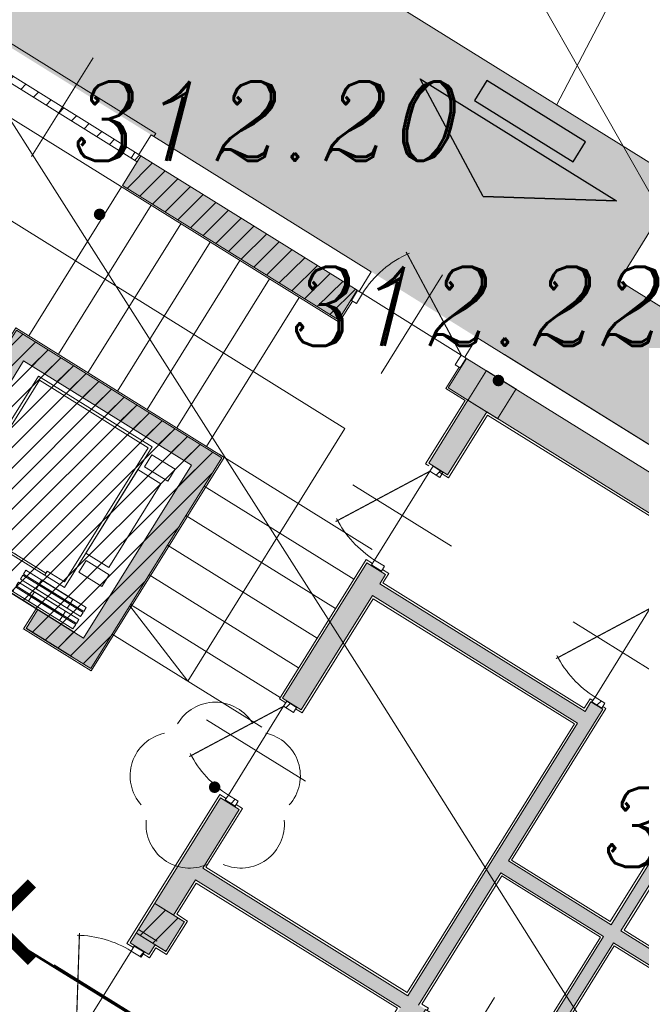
# Model space of a CAD drawing. Extents: x 4615668 to 9294084, y 5331114 to 10688993.
# Tile 137 of 181: x 4656443.51 to 4656448.86, y 5335104.4 to 5335112.87. Entities that reach past the tile are written whole.
import ezdxf
from ezdxf.lldxf.tags import DXFTag

# ---------------------------------------------------------------- set-up
doc = ezdxf.new("R2010")
doc.units = 0
doc.header["$MEASUREMENT"] = 0
doc.linetypes.add('DASHED', pattern=[19.049999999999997, 12.7, -6.35])
doc.linetypes.add('l812_500', pattern=[3, 2, -1])
for name, color, linetype, lineweight in [('A_SZRAF', 253, 'Continuous', 5), ('A_widok', 8, 'Continuous', 0), ('budynek', 7, 'Continuous', 53), ('pkt_wys', 7, 'Continuous', 13), ('w_rzedne', 7, 'Continuous', 13), ('warst_ciagla', 7, 'Continuous', 0), ('warst_przeryw', 7, 'l812_500', 0), ('zielen', 7, 'Continuous', 13)]:
    doc.layers.add(name, color=color, linetype=linetype, lineweight=lineweight)
for name, color, linetype in [('kreskowanie', 253, 'Continuous'), ('OPIS', 7, 'Continuous'), ('projekt', 202, 'Continuous'), ('sciany', 1, 'Continuous'), ('STOLARKA', 4, 'Continuous')]:
    doc.layers.add(name, color=color, linetype=linetype)
doc.styles.add('Style-ITALIC_1250', font='ITALIC_1250.shx')
tags = doc.linetypes.add('DASH', pattern=[15, 10, -5]).pattern_tags.tags
tags[6:7] = [DXFTag(74, 4), DXFTag(75, 0), DXFTag(340, '0'), DXFTag(46, 0.0), DXFTag(50, 0.0), DXFTag(44, 0.0), DXFTag(45, 0.0)]
tags[4:5] = [DXFTag(74, 4), DXFTag(75, 0), DXFTag(340, '0'), DXFTag(46, 0.0), DXFTag(50, 0.0), DXFTag(44, 0.0), DXFTag(45, 0.0)]
pattern_1 = [(45, (-11889.38753461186, -1756.157411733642), (-0.08838834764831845, 0.08838834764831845), [])]

# ---------------------------------------------------------------- blocks, each defined once
blk = doc.blocks.new('922_5')
at = {"layer": 'zielen', "linetype": 'Continuous', "lineweight": 13}
h = blk.add_hatch(color=96, dxfattribs=at)
edge = h.paths.add_edge_path()
edge.add_arc((-0.000499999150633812, 3.492459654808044e-10), 0.05, 0, 360)
at = {"layer": 'zielen', "color": 96, "linetype": 'Continuous', "lineweight": 13}
for centre, radius, start, end in [((0.004500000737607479, 0.3570000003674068), 0.374593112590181, 30.12431666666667, 149.8756805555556), ((-0.3524999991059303, 0.09800000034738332), 0.3751972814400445, 101.9987666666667, 221.9758638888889), ((0.3615000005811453, 0.09800000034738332), 0.3752892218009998, 318.0241361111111, 78.00123333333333), ((-0.2154999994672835, -0.3209999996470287), 0.3748306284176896, 174.3350361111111, 293.7606888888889), ((0.2245000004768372, -0.3209999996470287), 0.3747665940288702, 246.2393111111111, 5.664963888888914)]:
    blk.add_arc(centre, radius, start, end, dxfattribs=at)
blk = doc.blocks.new('801_5')
at = {"layer": 'pkt_wys', "linetype": 'Continuous', "lineweight": 13}
h = blk.add_hatch(color=7, dxfattribs=at)
edge = h.paths.add_edge_path()
edge.add_arc((-4.656612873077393e-10, -2.328306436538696e-10), 0.05, 0, 360)
blk = doc.blocks.new('G$C3390F2A0')
at = {"layer": 'budynek', "color": 7, "linetype": 'Continuous', "lineweight": 53, "flags": 128}
blk.add_lwpolyline([(107.2088223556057, 133.1780143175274), (112.0360984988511, 130.1964614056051), (115.4588223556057, 135.7380143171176), (110.6315462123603, 138.71956722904)], close=True, dxfattribs=at)
at = {"layer": 'warst_ciagla', "color": 21, "linetype": 'Continuous', "lineweight": 0, "flags": 128}
blk.add_lwpolyline([(124.4462416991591, 126.9368357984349), (120.4355936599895, 132.9161888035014), (119.0713166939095, 134.9839213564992), (117.9156629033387, 136.7823461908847), (116.3964983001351, 139.1941374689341), (115.6320998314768, 140.3969764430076), (114.4799632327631, 142.2051329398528), (112.9447416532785, 144.6167924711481), (112.169742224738, 145.817719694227), (110.9882568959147, 147.6064340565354), (110.3858015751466, 148.4929586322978), (109.1106704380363, 150.3484959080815)], dxfattribs=at)
at = {"layer": 'warst_przeryw', "color": 21, "linetype": 'l812_500', "lineweight": 0, "flags": 128}
blk.add_lwpolyline([(114.9845414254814, 150.4642396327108), (117.6943971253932, 145.3653473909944), (120.3647878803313, 140.6714101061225), (121.8184950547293, 138.420533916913), (124.8734276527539, 134.0195819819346), (128.6343756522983, 128.8408964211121), (129.7606833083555, 127.4135765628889), (132.1511608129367, 124.6749312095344), (133.5454109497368, 123.3276236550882), (135.4882919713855, 121.6147968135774), (136.3847422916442, 120.6867890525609), (139.8218994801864, 116.1967322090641), (142.283472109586, 113.4078717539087)], dxfattribs=at)
at = {"layer": 'pkt_wys', "color": 7, "linetype": 'Continuous', "lineweight": 13}
for p in [(113.9988223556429, 143.3580143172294), (117.4288223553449, 141.9280143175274)]:
    blk.add_blockref('801_5', p, dxfattribs=at)
at = {"layer": 'zielen', "color": 96, "linetype": 'Continuous', "lineweight": 13}
blk.add_blockref('922_5', (114.9888223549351, 138.4280143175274), dxfattribs=at)
at = {"layer": 'pkt_wys', "color": 7, "linetype": 'Continuous', "lineweight": 13, "style": 'Style-ITALIC_1250'}
for s, p in [('312.20', (113.7551783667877, 143.8200857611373)), ('312.22', (115.6339290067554, 142.2266021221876)), ('312.18', (118.3172217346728, 137.7425614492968))]:
    blk.add_text(s, height=0.68, dxfattribs=at).set_placement(p)
blk = doc.blocks.new('G$CF45FC2ED')
at = {"layer": 'STOLARKA', "color": 252, "linetype": 'Continuous', "lineweight": 0}
for p, q in [((45, 100.0000000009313), (45, 0)), ((85, 49.99999999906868), (5, 49.99999999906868))]:
    blk.add_line(p, q, dxfattribs=at)
at = {"layer": 'STOLARKA', "color": 252, "linetype": 'Continuous', "lineweight": 0, "const_width": 0.9999999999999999}
blk.add_lwpolyline([(5, 50), (77.05658363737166, 91.6018879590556)], dxfattribs=at)
at = {"layer": 'STOLARKA', "color": 252, "linetype": 'Continuous', "lineweight": 0}
for points in [[(5, 40), (5, 50), (0, 50), (0, 40)], [(85, 40), (85, 50), (90, 50), (90, 40)]]:
    blk.add_lwpolyline(points, close=True, dxfattribs=at)
blk.add_arc((-5, 49.99999999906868), 90, 0, 28.08978682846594, dxfattribs=at)
blk = doc.blocks.new('G$C8361AC1F')
at = {"layer": 'STOLARKA', "color": 252, "linetype": 'Continuous', "lineweight": 0}
for p, q in [((50, 100.0000000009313), (50, 0)), ((5, 50), (95, 49.99999999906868))]:
    blk.add_line(p, q, dxfattribs=at)
at = {"layer": 'STOLARKA', "color": 252, "linetype": 'Continuous', "lineweight": 0, "const_width": 0.9999999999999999}
blk.add_lwpolyline([(95, 50), (15.32566285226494, 95.99999999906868)], dxfattribs=at)
at = {"layer": 'STOLARKA', "color": 252, "linetype": 'Continuous', "lineweight": 0}
for points in [[(5, 40), (5, 50), (0, 50), (0, 40)], [(95, 40), (95, 50), (100, 50), (100, 40)]]:
    blk.add_lwpolyline(points, close=True, dxfattribs=at)
blk.add_arc((95, 49.99999999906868), 90, 148.7266556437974, 180, dxfattribs=at)
blk = doc.blocks.new('Z$W@#560870F2')
at = {"layer": 'A_widok', "color": 251, "lineweight": 25, "ltscale": 2}
for p, q in [((218.4689787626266, 188.9999103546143), (218.4689787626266, 142.4999103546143)), ((220.468978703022, 140.4999104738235), (220.468978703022, 140.4999104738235))]:
    blk.add_line(p, q, dxfattribs=at)
at = {"layer": 'A_widok', "lineweight": 25, "ltscale": 2}
for p, q in [((199.4689787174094, 178.4999104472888), (199.4689787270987, 60.49991056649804)), ((199.4689787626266, 24.49991047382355), (199.468978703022, 142.4999103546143))]:
    blk.add_line(p, q, dxfattribs=at)
at = {"layer": 'A_widok', "color": 251, "linetype": 'DASHED', "ltscale": 30}
blk.add_line((218.4689786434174, 165.9999103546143), (218.4689786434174, 167.4999103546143), dxfattribs=at)
at = {"layer": 'A_widok', "ltscale": 10}
blk.add_line((169.0998882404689, 41.9999104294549), (169.0998880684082, 131.9999104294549), dxfattribs=at)
for points in [[(34.49988807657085, 178.9999103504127), (34.49988814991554, 155.6021442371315), (46.49988814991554, 155.602144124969), (46.49988807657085, 178.9999104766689)], [(153.4998880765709, 178.9999105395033), (153.4998881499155, 155.6021443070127), (141.4998881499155, 155.6021441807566), (141.4998880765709, 178.9999105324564)], [(136.4998880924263, 151.9999104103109), (136.4998880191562, 175.2706629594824), (51.49988807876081, 175.2706630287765), (51.49988815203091, 151.9999103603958)], [(179.999888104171, 131.9999105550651), (179.99988813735, 176.9999105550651), (175.9998880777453, 176.9999105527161), (175.999888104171, 131.9999105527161)], [(184.9998880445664, 131.999910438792), (184.9998880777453, 176.999910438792), (180.99988813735, 176.999910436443), (180.9998881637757, 131.9999105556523)], [(191.999888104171, 131.9999105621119), (191.9998880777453, 176.9999105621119), (187.99988813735, 176.999910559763), (187.999888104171, 131.999910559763)], [(197.4689786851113, 131.9999104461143), (197.4689787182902, 176.9999105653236), (192.9998880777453, 176.9999104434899), (192.999888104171, 131.9999104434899)], [(179.9998881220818, 163.4999104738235), (179.9998881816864, 115.9999103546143), (175.9998881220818, 115.9999103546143), (175.9998881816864, 163.4999104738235)], [(184.9998880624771, 163.4999103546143), (184.9998881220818, 115.9999103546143), (180.9998881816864, 115.9999103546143), (180.9998881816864, 163.4999103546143)], [(191.9998881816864, 163.4999103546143), (191.9998881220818, 115.9999103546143), (187.9998881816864, 115.9999103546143), (187.9998881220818, 163.4999103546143)], [(197.468978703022, 163.4999104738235), (197.468978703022, 115.9999104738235), (192.9998881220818, 115.9999104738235), (192.9998880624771, 163.4999103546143)]]:
    blk.add_lwpolyline(points, close=True, dxfattribs=at)
at = {"layer": 'A_widok', "linetype": 'Continuous', "lineweight": 0}
blk.add_lwpolyline([(171.0998882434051, 36.99991043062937), (171.0998881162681, 151.9999105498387), (28.49988809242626, 151.9999103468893), (28.49988821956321, 36.99991034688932)], close=True, dxfattribs=at)
at = {"layer": 'A_widok', "ltscale": 10}
blk.add_lwpolyline([(171.0998881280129, 131.9999105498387), (167.0998881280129, 131.9999105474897), (167.0998881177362, 149.4999105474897), (30.99988809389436, 149.4999103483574), (30.99988821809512, 39.49991046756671), (167.0998881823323, 39.49991042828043), (167.0998881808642, 41.99991054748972), (171.0998881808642, 41.99991054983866)], dxfattribs=at)
at = {"layer": 'A_widok'}
for p in [(169.0998881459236, 130.9999103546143), (169.0998880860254, 101.9999105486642), (169.099888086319, 100.9999103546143), (169.0998881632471, 71.99991054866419)]:
    blk.add_point(p, dxfattribs=at)
at = {"layer": 'sciany', "color": 251, "linetype": 'Continuous', "lineweight": 0}
for p, q in [((4.999888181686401, -8.952617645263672e-05), (4.999888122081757, 207.9999103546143)), ((4.999888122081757, 207.9999103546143), (218.4689787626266, 207.9999103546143)), ((218.4689787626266, 207.9999103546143), (218.4689787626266, 142.4999103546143)), ((23.99988812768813, 188.9999103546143), (199.4689787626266, 188.9999103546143)), ((23.99988817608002, 18.99991046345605), (23.99988812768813, 188.9999103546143)), ((199.4689787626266, 188.9999103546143), (199.4689787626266, 142.4999103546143)), ((199.468978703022, 142.4999103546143), (218.4689787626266, 142.4999103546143)), ((199.468978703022, 18.99991036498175), (23.99988817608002, 18.99991046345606)), ((199.4689787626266, 24.49991047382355), (218.468978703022, 24.49991047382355)), ((199.468978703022, 24.49991047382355), (199.468978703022, 18.99991036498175)), ((218.468978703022, 24.49991047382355), (218.468978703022, -8.96453857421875e-05)), ((218.468978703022, -8.96453857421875e-05), (4.999888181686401, -8.952617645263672e-05))]:
    blk.add_line(p, q, dxfattribs=at)
blk = doc.blocks.new('G$C7BE39422')
at = {"layer": 'OPIS', "lineweight": 0, "ltscale": 40, "transparency": 33554687}
h = blk.add_hatch(color=256, dxfattribs=at)
h.dxf.hatch_style = 1
h.paths.add_polyline_path([(461.0854744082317, 1724.0000002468), (461.0854744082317, 1754.000000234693), (680.1125082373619, 1754.000000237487), (680.1125082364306, 1724.0000002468)])
h = blk.add_hatch(color=256, dxfattribs=at)
h.dxf.hatch_style = 1
h.paths.add_polyline_path([(811.1125082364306, 1754.00000023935), (791.1125082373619, 1754.00000023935), (791.1125082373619, 1739.0000002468), (811.1125082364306, 1739.0000002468), (811.1125082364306, 1754.0000002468)])
h.paths.add_polyline_path([(811.1125082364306, 1739.0000002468), (791.1125082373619, 1739.0000002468), (791.1125082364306, 1724.0000002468), (811.1125082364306, 1724.0000002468)])
h.paths.add_polyline_path([(826.1125082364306, 1660.366640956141), (826.1125082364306, 1724.0000002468), (811.1125082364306, 1724.0000002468), (811.1125082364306, 1660.366640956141)])
h.paths.add_polyline_path([(830.1125082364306, 1724.0000002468), (826.1125082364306, 1724.0000002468), (826.1125082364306, 1660.366640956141), (830.1125082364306, 1660.366640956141)])
h.paths.add_polyline_path([(841.1125082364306, 1724.0000002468), (847.7198421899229, 1724.0000002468), (868.9359510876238, 1724.0000002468), (890.1798642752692, 1724.0000002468), (901.4844504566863, 1724.0000002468), (922.7005593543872, 1724.0000002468), (943.9444725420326, 1724.0000002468), (1038.028082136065, 1724.0000002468), (1038.028082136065, 1660.366640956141), (1050.028082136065, 1660.366640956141), (1050.028082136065, 1724.0000002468), (1381.189378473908, 1724.0000002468), (1381.189378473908, 1739.0000002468), (841.1125082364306, 1739.0000002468)])
h.paths.add_polyline_path([(841.1125082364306, 1739.0000002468), (1381.189378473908, 1739.0000002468), (1381.189378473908, 1754.0000002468), (841.1125082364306, 1754.0000002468)])
h = blk.add_hatch(color=256, dxfattribs=at)
h.dxf.hatch_style = 1
h.paths.add_polyline_path([(811.1125082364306, 1724.0000002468), (841.1125082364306, 1724.0000002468), (841.1125082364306, 1754.0000002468), (811.1125082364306, 1754.0000002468)])
h = blk.add_hatch(color=256, dxfattribs=at)
h.dxf.hatch_style = 1
h.paths.add_polyline_path([(1411.189378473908, 1184), (1411.189378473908, 1165.249999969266), (1381.189378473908, 1165.249999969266), (1381.189378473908, 1184)])
h.paths.add_polyline_path([(830.1125082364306, 1184), (830.1125082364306, 1174.000000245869), (811.1125082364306, 1174.000000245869), (811.1125082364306, 1184)])
h.paths.add_polyline_path([(811.1125082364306, 1214), (811.1125082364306, 1321.155495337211), (830.1125082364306, 1321.155495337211), (830.1125082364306, 1261.655495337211), (1038.028082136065, 1261.655495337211), (1038.028082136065, 1537.866640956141), (830.1125082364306, 1537.866640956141), (830.1125082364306, 1422.155495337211), (811.1125082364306, 1422.155495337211), (811.1125082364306, 1559.366640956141), (830.1125082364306, 1559.366640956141), (830.1125082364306, 1549.866640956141), (1038.028082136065, 1549.866640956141), (1038.028082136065, 1559.366640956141), (1050.028082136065, 1559.366640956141), (1050.028082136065, 1405.761068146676), (1154.028082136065, 1405.761068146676), (1154.028082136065, 1549.866640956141), (1170.425448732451, 1549.866640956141), (1170.425448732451, 1539.866640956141), (1164.028082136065, 1539.866640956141), (1164.028082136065, 1405.761068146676), (1267.822815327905, 1405.761068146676), (1267.822815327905, 1539.866640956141), (1261.425448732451, 1539.866640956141), (1261.425448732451, 1549.866640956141), (1283.792011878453, 1549.866640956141), (1283.792011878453, 1539.866640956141), (1277.611669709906, 1539.866640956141), (1277.611669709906, 1405.761068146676), (1381.189378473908, 1405.761068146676), (1381.189378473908, 1539.86664095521), (1374.792011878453, 1539.86664095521), (1374.792011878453, 1549.86664095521), (1381.189378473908, 1549.86664095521), (1381.189378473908, 1724.0000002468), (1411.189378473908, 1724.0000002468), (1411.189378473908, 1214), (1381.189378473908, 1214), (1381.189378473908, 1249.655495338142), (1374.792011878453, 1249.655495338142), (1374.792011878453, 1259.655495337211), (1381.189378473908, 1259.655495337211), (1381.189378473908, 1393.786186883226), (1277.611669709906, 1393.786186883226), (1277.611669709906, 1259.655495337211), (1283.792011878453, 1259.655495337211), (1283.792011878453, 1249.655495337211), (1261.425448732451, 1249.655495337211), (1261.425448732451, 1259.655495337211), (1267.822815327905, 1259.655495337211), (1267.822815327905, 1393.786186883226), (1164.028082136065, 1393.786186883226), (1164.028082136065, 1259.655495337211), (1170.425448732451, 1259.655495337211), (1170.425448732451, 1249.655495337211), (1147.63071554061, 1249.655495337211), (1147.63071554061, 1259.655495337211), (1154.028082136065, 1259.655495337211), (1154.028082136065, 1393.786186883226), (1050.028082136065, 1393.786186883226), (1050.028082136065, 1259.655495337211), (1056.63071554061, 1259.655495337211), (1056.63071554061, 1249.655495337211), (1050.028082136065, 1249.655495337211), (1050.028082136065, 1174.000000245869), (1038.028082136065, 1174.000000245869), (1038.028082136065, 1249.655495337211), (830.1125082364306, 1249.655495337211), (830.1125082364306, 1214)])
h = blk.add_hatch(color=256, dxfattribs=at)
h.dxf.hatch_style = 1
h.paths.add_polyline_path([(474.074073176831, 1375.53090966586), (468.5740730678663, 1375.530909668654), (468.5740730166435, 1551.000000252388), (638.5740730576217, 1551.000000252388), (638.5740730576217, 1375.53090966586), (592.0740730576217, 1375.530909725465), (592.0740730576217, 1356.53090966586), (657.5740730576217, 1356.53090966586), (657.5740730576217, 1570.000000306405), (449.574073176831, 1570.0000002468), (449.574073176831, 1356.530909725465), (474.074073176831, 1356.530909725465)])
h = blk.add_hatch(color=256, dxfattribs=at)
h.dxf.hatch_style = 1
h.paths.add_polyline_path([(811.1125082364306, 1184), (841.1125082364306, 1184), (841.1125082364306, 1214), (811.1125082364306, 1214)])
at = {"lineweight": 0, "ltscale": 40}
blk.add_lwpolyline([(246.0356379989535, 23.99999987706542), (1431.189378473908, 23.99999987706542), (1431.189378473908, 1774.0000002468), (817.1125082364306, 1774.0000002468)], dxfattribs=at)
at = {"layer": 'OPIS', "color": 252, "linetype": 'Continuous', "lineweight": 0}
for p, q in [((381.6021554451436, 1804.000000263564), (381.6021554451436, 1704.000000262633)), ((735.6125082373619, 1804.002707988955), (735.6125082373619, 1704.002707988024)), ((685.6125082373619, 1754.002707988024), (785.6125082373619, 1754.002707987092))]:
    blk.add_line(p, q, dxfattribs=at)
at = {"layer": 'OPIS', "linetype": 'DASH', "lineweight": 0}
for p, q in [((461.0740731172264, 1571.5000002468), (461.0740731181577, 1722.500000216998)), ((491.0740731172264, 1571.5000002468), (491.0740731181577, 1722.500000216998)), ((521.0740731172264, 1571.5000002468), (521.0740731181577, 1722.500000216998)), ((551.0740731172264, 1571.5000002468), (551.0740731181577, 1722.500000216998)), ((581.0740731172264, 1571.5000002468), (581.0740731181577, 1722.500000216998)), ((611.0740731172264, 1571.5000002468), (611.0740731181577, 1722.500000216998)), ((654.0740730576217, 1571.5000002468), (809.0740730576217, 1571.5000002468)), ((657.5740730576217, 1541.5000002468), (809.0740730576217, 1541.5000002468)), ((657.5740730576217, 1511.5000002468), (809.0740730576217, 1511.5000002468)), ((657.5740730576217, 1481.5000002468), (809.0740730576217, 1481.5000002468)), ((657.5740730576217, 1451.5000002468), (809.0740730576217, 1451.5000002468)), ((657.5740730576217, 1421.5000002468), (809.0740730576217, 1421.5000002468)), ((734.0740730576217, 1391.5000002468), (657.5740730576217, 1420.1875002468)), ((657.5740730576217, 1391.5000002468), (809.0740730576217, 1391.5000002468))]:
    blk.add_line(p, q, dxfattribs=at)
at = {"layer": 'OPIS', "lineweight": 0, "ltscale": 40}
blk.add_line((641.0740731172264, 1571.5000002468), (641.0740731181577, 1722.500000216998), dxfattribs=at)
at = {"layer": 'OPIS', "color": 0, "lineweight": 0, "ltscale": 40}
blk.add_line((811.1125082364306, 1187.522136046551), (830.1125082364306, 1187.522136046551), dxfattribs=at)
at = {"layer": 'OPIS', "color": 252, "linetype": 'Continuous', "lineweight": 0, "const_width": 0.9999999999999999}
blk.add_lwpolyline([(785.6125082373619, 1754.002707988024), (698.5680815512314, 1804.257831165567)], dxfattribs=at)
at = {"layer": 'OPIS', "color": 251, "lineweight": 0, "ltscale": 40}
for points in [[(295.5275735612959, 1774.000000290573), (295.5275735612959, 1777.000000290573), (461.8253578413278, 1777.000000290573), (461.8253578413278, 1774.000000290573)], [(455.0854744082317, 1754.000000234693), (455.0854744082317, 1748.000000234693), (461.0854744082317, 1748.000000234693), (461.0854744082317, 1754.000000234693)], [(590.5740730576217, 1375.53090966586), (590.5740730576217, 1355.03090966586), (659.0740691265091, 1355.024639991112), (659.0740691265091, 1571.493730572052), (448.0740731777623, 1571.5000002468), (448.0740731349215, 1481.5000002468)]]:
    blk.add_lwpolyline(points, dxfattribs=at)
at = {"layer": 'OPIS', "lineweight": 0, "ltscale": 40}
for points in [[(459.0854744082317, 1754.000000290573), (459.0854744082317, 1774.0000002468), (682.1125082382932, 1774.0000002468), (682.1125082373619, 1754.002707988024)], [(789.1125082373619, 1754.002707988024), (789.1125082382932, 1774.0000002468), (1431.189378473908, 1774.0000002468), (1431.189378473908, 1163.249999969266), (1411.189378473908, 1163.249999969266)], [(461.0854744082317, 1724.0000002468), (461.0854744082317, 1754.000000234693), (680.1125082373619, 1754.000000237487), (680.1125082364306, 1724.0000002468), (461.0854744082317, 1724.0000002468)], [(1372.792011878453, 1549.86664095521), (1381.189378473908, 1549.86664095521), (1381.189378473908, 1724.0000002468), (1050.028082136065, 1724.0000002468), (1050.028082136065, 1660.366640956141), (1038.028082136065, 1660.366640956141), (1038.028082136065, 1724.0000002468), (830.1125082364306, 1724.0000002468), (830.1125082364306, 1660.366640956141), (811.1125082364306, 1660.366640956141), (811.1125082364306, 1724.0000002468), (791.1125082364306, 1724.0000002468), (791.1125082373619, 1754.00000023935), (1381.189378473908, 1754.0000002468), (1381.189378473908, 1724.0000002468)], [(244.0356379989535, 1109), (244.0356379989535, 1087), (264.0356379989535, 1087), (264.0356379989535, 1047), (298.0740730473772, 1047), (298.0740732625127, 1722.500000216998), (681.6125082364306, 1722.500000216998), (681.6125082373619, 1744.002707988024)], [(789.6125082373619, 1744.002707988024), (789.6125082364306, 1722.500000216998), (809.074073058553, 1722.500000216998), (809.074073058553, 1658.366640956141), (812.4458415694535, 1658.366640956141)], [(830.1125082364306, 1184), (830.1125082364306, 1174.000000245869), (811.1125082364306, 1174.000000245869), (811.1125082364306, 1321.155495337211), (830.1125082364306, 1321.155495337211), (830.1125082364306, 1261.655495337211), (1038.028082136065, 1261.655495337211), (1038.028082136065, 1537.866640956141), (830.1125082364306, 1537.866640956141), (830.1125082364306, 1422.155495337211), (811.1125082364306, 1422.155495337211), (811.1125082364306, 1559.366640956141), (830.1125082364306, 1559.366640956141), (830.1125082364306, 1549.866640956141), (1038.028082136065, 1549.866640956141), (1038.028082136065, 1559.366640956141), (1050.028082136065, 1559.366640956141), (1050.028082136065, 1405.761068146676), (1154.028082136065, 1405.761068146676), (1154.028082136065, 1549.866640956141)], [(1164.028082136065, 1539.866640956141), (1164.028082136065, 1405.761068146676), (1267.822815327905, 1405.761068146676)], [(822.4458415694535, 1658.366640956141), (832.1125082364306, 1658.366640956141), (832.1125082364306, 1722.0000002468), (1036.028082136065, 1722.0000002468), (1036.028082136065, 1658.366640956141), (1038.857453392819, 1658.366640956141)], [(815.6125082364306, 1561.366640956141), (809.1125082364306, 1561.366640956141), (809.1125082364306, 1420.155495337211), (815.6125082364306, 1420.155495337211)], [(1038.857453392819, 1561.366640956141), (1036.028082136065, 1561.366640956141), (1036.028082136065, 1551.866640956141), (832.1125082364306, 1551.866640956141), (832.1125082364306, 1561.366640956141), (825.6125082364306, 1561.366640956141)], [(1172.425448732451, 1549.86664095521), (1172.425448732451, 1551.86664095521), (1152.028082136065, 1551.86664095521), (1152.028082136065, 1407.761068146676), (1052.028082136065, 1407.761068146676), (1052.028082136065, 1561.366640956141), (1048.857453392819, 1561.366640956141)], [(825.6125082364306, 1420.155495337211), (832.1125082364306, 1420.155495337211), (832.1125082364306, 1535.866640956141), (1036.028082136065, 1535.866640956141), (1036.028082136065, 1263.655495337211), (832.1125082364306, 1263.655495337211), (832.1125082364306, 1323.155495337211), (825.6125082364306, 1323.155495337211)], [(1259.51282575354, 1539.86664095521), (1259.511138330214, 1537.86664095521), (1265.822815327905, 1537.866640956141), (1265.822815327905, 1407.761068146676), (1166.028082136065, 1407.761068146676), (1166.028082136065, 1537.866640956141), (1172.425448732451, 1537.866640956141), (1172.425448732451, 1539.86664095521)], [(1267.822815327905, 1393.786186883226), (1164.028082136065, 1393.786186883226), (1164.028082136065, 1259.655495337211)], [(1154.028082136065, 1259.655495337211), (1154.028082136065, 1393.786186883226), (1050.028082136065, 1393.786186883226), (1050.028082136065, 1259.655495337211)], [(1038.028082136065, 1249.655495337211), (830.1125082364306, 1249.655495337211), (830.1125082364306, 1214)], [(1058.63071554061, 1259.655495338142), (1058.63071554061, 1261.655495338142), (1052.028082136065, 1261.655495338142), (1052.028082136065, 1391.786186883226), (1152.028082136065, 1391.786186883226), (1152.028082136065, 1261.655495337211), (1145.63071554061, 1261.655495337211), (1145.63071554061, 1259.655495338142)], [(1172.425448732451, 1259.655495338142), (1172.425448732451, 1261.655495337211), (1166.028082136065, 1261.655495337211), (1166.028082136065, 1391.786186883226), (1265.822815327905, 1391.786186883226), (1265.822815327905, 1261.655495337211), (1259.425448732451, 1261.655495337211), (1259.425448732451, 1259.655495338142)], [(815.6125082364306, 1323.155495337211), (809.1125082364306, 1323.155495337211), (809.1125082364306, 1172.000000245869), (815.6125082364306, 1172.000000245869)], [(825.6125082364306, 1172.000000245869), (832.1125082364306, 1172.000000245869), (832.1125082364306, 1182), (843.1125082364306, 1182), (843.1125082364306, 1216), (832.1125082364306, 1216), (832.1125082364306, 1247.655495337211), (1036.028082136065, 1247.655495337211), (1036.028082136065, 1172.000000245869), (1038.857453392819, 1172.000000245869)]]:
    blk.add_lwpolyline(points, dxfattribs=at)
at = {"layer": 'OPIS', "lineweight": 0, "ltscale": 40, "const_width": 1}
for points in [[(811.1125082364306, 1724.0000002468), (841.1125082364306, 1724.0000002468), (841.1125082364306, 1754.0000002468), (811.1125082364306, 1754.0000002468)], [(811.1125082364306, 1184), (841.1125082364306, 1184), (841.1125082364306, 1214), (811.1125082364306, 1214)]]:
    blk.add_lwpolyline(points, close=True, dxfattribs=at)
at = {"layer": 'OPIS', "color": 251, "lineweight": 0, "ltscale": 40}
blk.add_lwpolyline([(461.0854744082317, 1754.000000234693), (302.0356379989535, 1754.000000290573), (302.0356379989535, 1748.000000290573), (461.0854744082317, 1748.000000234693)], close=True, dxfattribs=at)
at = {"layer": 'OPIS', "color": 252, "linetype": 'Continuous', "lineweight": 0}
for points in [[(685.6125082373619, 1744.002707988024), (685.6125082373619, 1754.002707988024), (680.6125082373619, 1754.002707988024), (680.6125082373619, 1744.002707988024)], [(785.6125082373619, 1744.002707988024), (785.6125082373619, 1754.002707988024), (790.6125082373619, 1754.002707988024), (790.6125082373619, 1744.002707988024)]]:
    blk.add_lwpolyline(points, close=True, dxfattribs=at)
at = {"layer": 'OPIS', "linetype": 'DASH', "lineweight": 0}
blk.add_lwpolyline([(373.0740731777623, 1496.500000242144), (373.0740731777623, 1571.50000028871), (373.0740731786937, 1647.500000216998), (734.074073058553, 1647.500000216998), (734.0740730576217, 1391.5000002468)], dxfattribs=at)
at = {"layer": 'OPIS', "color": 252, "linetype": 'Continuous', "lineweight": 0}
blk.add_arc((775.6125082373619, 1754.002707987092), 90, 145.4619780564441, 180, dxfattribs=at)
at = {"layer": 'OPIS', "color": 251, "lineweight": 0, "ltscale": 40}
for name, p, rotation in [('G$C8361AC1F', (865.6125082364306, 1559.866640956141), 90.00000000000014), ('G$C8361AC1F', (1088.857453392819, 1559.866640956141), 89.9999999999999), ('G$C8361AC1F', (865.6125082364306, 1321.655495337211), 89.99999999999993), ('G$CF45FC2ED', (1147.13071554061, 1299.655495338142), 180)]:
    blk.add_blockref(name, p, dxfattribs=dict(at, rotation=rotation))
at = {"layer": 'OPIS', "color": 7, "linetype": 'Continuous', "lineweight": 0, "rotation": 269.9999999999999}
blk.add_blockref('Z$W@#560870F2', (449.5741627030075, 1574.999888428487), dxfattribs=at)
at = {"layer": 'OPIS', "color": 251, "lineweight": 0, "ltscale": 40, "xscale": -1, "rotation": 89.99999999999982}
blk.add_blockref('G$C8361AC1F', (865.6125082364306, 1173.500000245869), dxfattribs=at)
blk = doc.blocks.new('G$C21B962D8')
at = {"layer": 'A_widok', "color": 251}
blk.add_line((25.51631123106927, 26.72374652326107), (24.24771560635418, 24.29132977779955), dxfattribs=at)
blk.add_lwpolyline([(15.49064902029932, 29.74340417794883), (15.49064903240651, 29.74340419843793), (25.31401291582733, 23.63129315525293), (24.78506235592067, 22.78111675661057), (30.47469623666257, 19.24101844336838), (18.50290712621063, 0)], dxfattribs=at)
blk = doc.blocks.new('G$C8E15AEAE')
at = {"layer": 'sciany', "lineweight": 0, "ltscale": 40, "const_width": 0.1}
for points in [[(0.03535533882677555, 0.03535533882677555), (0.7021742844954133, 0.7021742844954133)], [(0.03535533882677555, 0.7021742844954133), (0.7021742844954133, 0.03535533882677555)]]:
    blk.add_lwpolyline(points, dxfattribs=at)

msp = doc.modelspace()

# ---------------------------------------------------------------- hatches: boundary and pattern name
at = {"lineweight": 0, "ltscale": 40, "transparency": 33554687}
h = msp.add_hatch(dxfattribs=at)
h.set_pattern_fill('ANSI31', color=256)
h.set_pattern_definition(pattern_1)
h.paths.add_polyline_path([(4656444.55106456, 5335111.698179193), (4656443.200607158, 5335112.538387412), (4656443.168911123, 5335112.487442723), (4656444.519368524, 5335111.647234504)])
h = msp.add_hatch(dxfattribs=at)
h.set_pattern_fill('ANSI31', color=256)
h.set_pattern_definition(pattern_1)
h.paths.add_polyline_path([(4656442.615320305, 5335108.445121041), (4656443.54226607, 5335109.934990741), (4656444.985698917, 5335109.036936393), (4656444.058753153, 5335107.547066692), (4656443.663931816, 5335107.79271097), (4656443.563561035, 5335107.631386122), (4656444.119707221, 5335107.285371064), (4656445.247394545, 5335109.097890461), (4656443.481312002, 5335110.196686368), (4656442.353624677, 5335108.384166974), (4656442.561648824, 5335108.254741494), (4656442.662019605, 5335108.416066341)])
h.paths.add_polyline_path([(4656442.736458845, 5335112.473840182), (4656440.895610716, 5335109.515065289), (4656441.15033416, 5335109.356585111), (4656442.991182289, 5335112.315360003)], flags=16)
h.paths.add_polyline_path([(4656442.662019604, 5335108.41606634), (4656443.663931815, 5335107.792710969), (4656444.058753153, 5335107.547066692), (4656444.985698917, 5335109.036936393), (4656443.54226607, 5335109.934990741), (4656442.615320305, 5335108.445121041)], flags=16)
h.paths.add_polyline_path([(4656443.65121408, 5335107.971032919), (4656444.033299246, 5335107.73331265), (4656444.054429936, 5335107.767275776), (4656443.672344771, 5335108.004996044)], flags=0)
h.paths.add_polyline_path([(4656443.614235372, 5335107.911597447), (4656443.996320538, 5335107.67387718), (4656444.017451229, 5335107.707840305), (4656443.635366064, 5335107.945560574)], flags=0)
h.paths.add_polyline_path([(4656444.077239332, 5335108.277182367), (4656444.274826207, 5335108.154250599), (4656444.723853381, 5335108.875967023), (4656444.526266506, 5335108.998898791)], flags=0)
h.paths.add_polyline_path([(4656444.84532304, 5335109.000609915), (4656444.646657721, 5335109.124212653), (4656444.583265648, 5335109.022323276), (4656444.78193097, 5335108.898720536)], flags=0)
h.paths.add_polyline_path([(4656444.216684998, 5335107.990206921), (4656444.018019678, 5335108.113809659), (4656444.081411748, 5335108.215699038), (4656444.280077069, 5335108.092096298)], flags=0)
h.paths.add_polyline_path([(4656443.585343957, 5335107.865160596), (4656443.967429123, 5335107.627440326), (4656443.991037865, 5335107.665386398), (4656443.608952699, 5335107.903106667)], flags=0)
h.paths.add_polyline_path([(4656443.677627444, 5335108.013486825), (4656444.05971261, 5335107.775766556), (4656444.080843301, 5335107.809729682), (4656443.698758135, 5335108.047449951)], flags=0)
h.paths.add_polyline_path([(4656442.91801899, 5335108.59090868), (4656443.89445886, 5335107.983401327), (4656444.647767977, 5335109.194186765), (4656443.671328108, 5335109.801694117)], flags=0)
h.paths.add_polyline_path([(4656443.852803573, 5335107.698756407), (4656443.449491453, 5335107.949683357), (4656443.473100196, 5335107.987629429), (4656443.876412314, 5335107.736702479)], flags=0)
h.paths.add_polyline_path([(4656443.945087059, 5335107.847082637), (4656443.541774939, 5335108.098009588), (4656443.56290563, 5335108.131972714), (4656443.96621775, 5335107.881045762)], flags=0)
h.paths.add_polyline_path([(4656443.881694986, 5335107.74519326), (4656443.478382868, 5335107.996120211), (4656443.499513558, 5335108.030083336), (4656443.902825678, 5335107.779156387)], flags=0)
h.paths.add_polyline_path([(4656443.918673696, 5335107.804628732), (4656443.515361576, 5335108.055555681), (4656443.536492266, 5335108.089518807), (4656443.939804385, 5335107.838591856)], flags=0)
h = msp.add_hatch(dxfattribs=at)
h.set_pattern_fill('ANSI31', color=256)
h.set_pattern_definition(pattern_1)
h.paths.add_polyline_path([(4656442.561648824, 5335108.254741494), (4656442.353624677, 5335108.384166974), (4656443.481312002, 5335110.196686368), (4656445.247394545, 5335109.097890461), (4656444.119707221, 5335107.285371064), (4656443.563561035, 5335107.631386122), (4656443.663931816, 5335107.79271097), (4656442.662019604, 5335108.41606634)])
h.paths.add_polyline_path([(4656442.736458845, 5335112.473840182), (4656440.895610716, 5335109.515065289), (4656441.15033416, 5335109.356585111), (4656442.991182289, 5335112.315360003)], flags=16)
h.paths.add_polyline_path([(4656442.662019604, 5335108.41606634), (4656443.663931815, 5335107.792710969), (4656444.058753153, 5335107.547066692), (4656444.985698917, 5335109.036936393), (4656443.54226607, 5335109.934990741), (4656442.615320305, 5335108.445121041)], flags=16)
h.paths.add_polyline_path([(4656443.65121408, 5335107.971032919), (4656444.033299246, 5335107.73331265), (4656444.054429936, 5335107.767275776), (4656443.672344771, 5335108.004996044)], flags=0)
h.paths.add_polyline_path([(4656443.614235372, 5335107.911597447), (4656443.996320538, 5335107.67387718), (4656444.017451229, 5335107.707840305), (4656443.635366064, 5335107.945560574)], flags=0)
h.paths.add_polyline_path([(4656444.077239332, 5335108.277182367), (4656444.274826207, 5335108.154250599), (4656444.723853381, 5335108.875967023), (4656444.526266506, 5335108.998898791)], flags=0)
h.paths.add_polyline_path([(4656444.84532304, 5335109.000609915), (4656444.646657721, 5335109.124212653), (4656444.583265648, 5335109.022323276), (4656444.78193097, 5335108.898720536)], flags=0)
h.paths.add_polyline_path([(4656444.216684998, 5335107.990206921), (4656444.018019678, 5335108.113809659), (4656444.081411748, 5335108.215699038), (4656444.280077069, 5335108.092096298)], flags=0)
h.paths.add_polyline_path([(4656443.585343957, 5335107.865160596), (4656443.967429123, 5335107.627440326), (4656443.991037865, 5335107.665386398), (4656443.608952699, 5335107.903106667)], flags=0)
h.paths.add_polyline_path([(4656443.677627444, 5335108.013486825), (4656444.05971261, 5335107.775766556), (4656444.080843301, 5335107.809729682), (4656443.698758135, 5335108.047449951)], flags=0)
h.paths.add_polyline_path([(4656442.91801899, 5335108.59090868), (4656443.89445886, 5335107.983401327), (4656444.647767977, 5335109.194186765), (4656443.671328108, 5335109.801694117)], flags=0)
h.paths.add_polyline_path([(4656443.852803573, 5335107.698756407), (4656443.449491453, 5335107.949683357), (4656443.473100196, 5335107.987629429), (4656443.876412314, 5335107.736702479)], flags=0)
h.paths.add_polyline_path([(4656443.945087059, 5335107.847082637), (4656443.541774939, 5335108.098009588), (4656443.56290563, 5335108.131972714), (4656443.96621775, 5335107.881045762)], flags=0)
h.paths.add_polyline_path([(4656443.881694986, 5335107.74519326), (4656443.478382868, 5335107.996120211), (4656443.499513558, 5335108.030083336), (4656443.902825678, 5335107.779156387)], flags=0)
h.paths.add_polyline_path([(4656443.918673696, 5335107.804628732), (4656443.515361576, 5335108.055555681), (4656443.536492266, 5335108.089518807), (4656443.939804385, 5335107.838591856)], flags=0)
h = msp.add_hatch(dxfattribs=at)
h.set_pattern_fill('ANSI31', color=256)
h.set_pattern_definition(pattern_1)
h.paths.add_polyline_path([(4656444.392584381, 5335111.443455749), (4656444.55106456, 5335111.698179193), (4656446.410775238, 5335110.541131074), (4656446.252295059, 5335110.28640763)])
h = msp.add_hatch(dxfattribs=at)
h.set_pattern_fill('ANSI31', color=256)
h.set_pattern_definition(pattern_1)
h.paths.add_polyline_path([(4656447.122494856, 5335108.930782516), (4656447.037587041, 5335108.983609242), (4656447.064000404, 5335109.02606315), (4656447.148908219, 5335108.973236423)])
h = msp.add_hatch(dxfattribs=at)
h.set_pattern_fill('ANSI31', color=256)
h.set_pattern_definition(pattern_1)
h.paths.add_polyline_path([(4656445.864103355, 5335106.908183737), (4656445.77919554, 5335106.961010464), (4656445.805608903, 5335107.003464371), (4656445.890516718, 5335106.950637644)])
h = msp.add_hatch(dxfattribs=at)
h.set_pattern_fill('ANSI31', color=256)
h.set_pattern_definition(pattern_1)
h.paths.add_polyline_path([(4656448.542578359, 5335106.987282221), (4656448.457670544, 5335107.040108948), (4656448.431257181, 5335106.997655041), (4656448.516164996, 5335106.944828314)])
h = msp.add_hatch(dxfattribs=at)
h.set_pattern_fill('ANSI31', color=256)
h.set_pattern_definition(pattern_1)
h.paths.add_polyline_path([(4656445.388662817, 5335106.144013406), (4656445.303755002, 5335106.196840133), (4656445.277341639, 5335106.154386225), (4656445.362249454, 5335106.101559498)])
h = msp.add_hatch(dxfattribs=at)
h.set_pattern_fill('ANSI31', color=256)
h.set_pattern_definition(pattern_1)
h.paths.add_polyline_path([(4656444.511944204, 5335105.009355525), (4656444.766667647, 5335104.850875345), (4656444.925147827, 5335105.105598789), (4656444.670424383, 5335105.264078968)])
h = msp.add_hatch(dxfattribs=at)
h.set_pattern_fill('ANSI31', color=256)
h.set_pattern_definition(pattern_1)
h.paths.add_polyline_path([(4656444.553179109, 5335104.80114966), (4656444.468271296, 5335104.853976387), (4656444.494684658, 5335104.896430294), (4656444.579592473, 5335104.843603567)])
at = {"layer": 'A_SZRAF', "lineweight": 0, "transparency": 33554687}
h = msp.add_hatch(dxfattribs=at)
h.set_pattern_fill('HONEY', color=256)
h.set_pattern_definition([(0, (-63358.22259161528, 25026.95728336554), (0.1875, 0.1082531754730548), [0.125, -0.25]), (120, (-63358.22259161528, 25026.95728336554), (-0.1874999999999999, 0.1082531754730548), [0.125, -0.2500000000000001]), (59.99999999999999, (-63358.22259161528, 25026.95728336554), (5.551115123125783e-17, 0.2165063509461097), [-0.2500000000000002, 0.1250000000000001])])
h.paths.add_polyline_path([(4656438.097781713, 5335118.376805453), (4656437.305347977, 5335117.103208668), (4656438.791210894, 5335116.17870264), (4656429.868127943, 5335102.046627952), (4656425.038471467, 5335103.979716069), (4656423.879098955, 5335101.083122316), (4656427.850850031, 5335099.493414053), (4656428.58257291, 5335096.383786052), (4656442.382006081, 5335087.841982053), (4656454.35379495, 5335107.083000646), (4656448.664139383, 5335110.623112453), (4656449.193289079, 5335111.473560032), (4656438.097780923, 5335118.376804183)], is_closed=False)
h.paths.add_polyline_path([(4656438.195069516, 5335109.528371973), (4656438.619608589, 5335109.264238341), (4656438.091341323, 5335108.415160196), (4656439.449866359, 5335107.569932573), (4656442.83077685, 5335113.00403271), (4656452.893658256, 5335106.743253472), (4656443.648981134, 5335091.884385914), (4656433.586099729, 5335098.145165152), (4656436.971002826, 5335103.585682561), (4656435.608485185, 5335104.424492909), (4656435.080217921, 5335103.575414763), (4656434.655678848, 5335103.839548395)], flags=16)
at = {"layer": 'kreskowanie', "lineweight": 25, "ltscale": 2}
h = msp.add_hatch(color=256, dxfattribs=at)
h.dxf.hatch_style = 1
h.paths.add_polyline_path([(4656448.643241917, 5335111.310041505), (4656446.953158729, 5335112.359489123), (4656447.495250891, 5335111.346880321)])
h = msp.add_hatch(color=256, dxfattribs=at)
h.dxf.hatch_style = 1
h.paths.add_polyline_path([(4656447.420557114, 5335112.175210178), (4656448.270100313, 5335111.647691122), (4656448.375604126, 5335111.817599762), (4656447.526060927, 5335112.345118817)])

# ---------------------------------------------------------------- linework, layer by layer
msp.add_line((4656447.495250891, 5335111.346880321), (4656448.643241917, 5335111.310041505), dxfattribs=at)
msp.add_lwpolyline([(4656446.953158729, 5335112.359489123), (4656448.643241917, 5335111.310041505), (4656447.495250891, 5335111.346880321), (4656446.953158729, 5335112.359489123)], dxfattribs=at)
msp.add_lwpolyline([(4656447.420557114, 5335112.175210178), (4656448.270100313, 5335111.647691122), (4656448.375604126, 5335111.817599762), (4656447.526060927, 5335112.345118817)], close=True, dxfattribs=at)
at = {"layer": 'projekt', "lineweight": 25, "ltscale": 2}
msp.add_lwpolyline([(4656446.953158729, 5335112.359489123), (4656448.643241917, 5335111.310041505), (4656447.495250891, 5335111.346880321), (4656446.953158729, 5335112.359489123)], dxfattribs=at)
msp.add_lwpolyline([(4656447.420557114, 5335112.175210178), (4656448.270100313, 5335111.647691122), (4656448.375604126, 5335111.817599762), (4656447.526060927, 5335112.345118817)], close=True, dxfattribs=at)

# ---------------------------------------------------------------- block references
at = {"lineweight": 0, "ltscale": 40}
for name, p in [('G$C21B962D8', (4656423.879098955, 5335087.841982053)), ('G$C8E15AEAE', (4656442.912354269, 5335104.734537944))]:
    msp.add_blockref(name, p, dxfattribs=at)
at = {"lineweight": 0, "ltscale": 40, "xscale": 0.01, "yscale": 0.01, "zscale": 0.01, "rotation": 328.1115445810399}
msp.add_blockref('G$C7BE39422', (4656431.370280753, 5335099.241112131), dxfattribs=at)
at = {"layer": 'w_rzedne', "color": 160, "linetype": 'Continuous', "lineweight": 13}
msp.add_blockref('G$C3390F2A0', (4656330.197606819, 5334967.836184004), dxfattribs=at)

doc.saveas('drawing.dxf')
